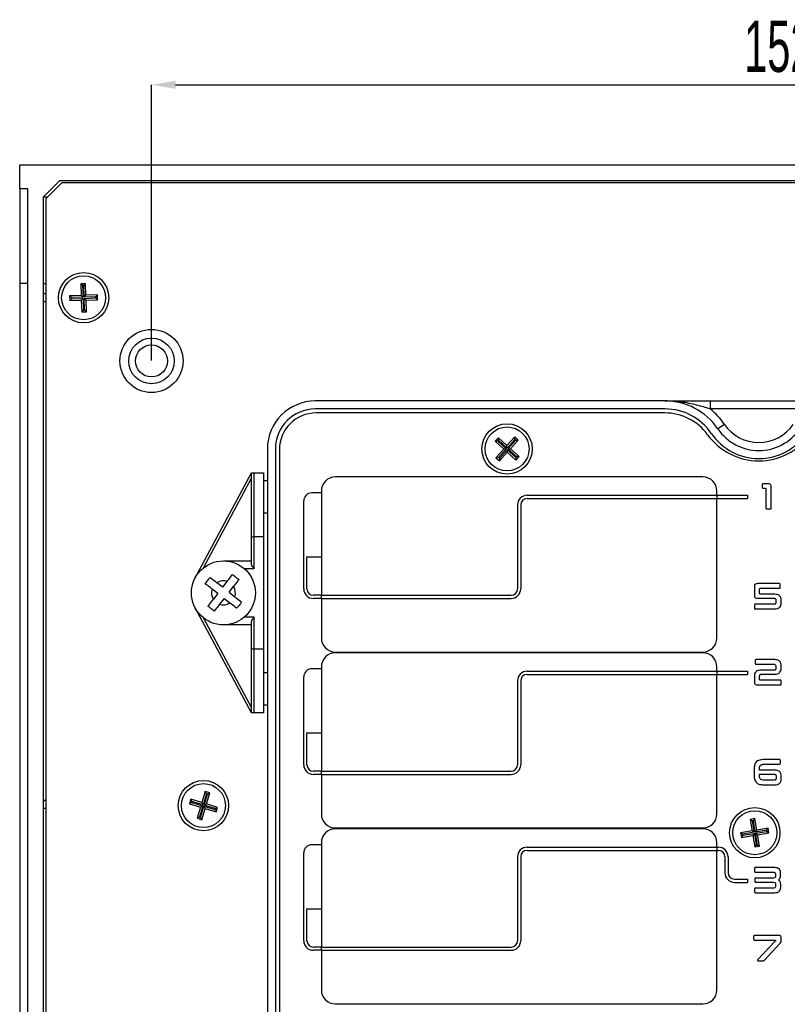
# Model space of a CAD drawing. Header units: millimetres. Extents: x -2 to 680, y -14 to 429.
# Tile 12 of 13: x 461 to 557, y 306 to 429. Entities that reach past the tile are written whole.
import ezdxf

# ---------------------------------------------------------------- set-up
doc = ezdxf.new("R2010")
doc.units = ezdxf.units.MM
doc.header["$PDSIZE"] = -1
doc.styles.add('SLDTEXTSTYLE1', font='TXT', dxfattribs={"width": 0.605})
doc.dimstyles.new('SLDDIMSTYLE4', dxfattribs={"dimtxt": 6.420797, "dimasz": 3, "dimexe": 0, "dimexo": 0.0625, "dimgap": 1.605199, "dimtad": 2, "dimdec": 3, "dimrnd": 1e-09, "dimzin": 12, "dimdsep": 46, "dimtxsty": 'SLDTEXTSTYLE1', "dimsah": 1, "dimcen": 0.09, "dimadec": 0, "dimazin": 3, "dimtfac": 1, "dimtdec": 3, "dimtofl": 0, "dimtmove": 0, "dimatfit": 3, "dimfxl": 1, "dimfrac": 2, "dimtolj": 1, "dimtzin": 12, "dimarcsym": 0})

# ---------------------------------------------------------------- blocks, each defined once
blk = doc.blocks.new('*D57')
at = {"color": 0, "linetype": 'Continuous', "lineweight": -2, "transparency": 16777216}
for p, q in [((477.18, 386.21), (477.18, 420.68)), ((480.18, 420.68), (626.18, 420.68)), ((629.18, 386.21), (629.18, 420.68))]:
    blk.add_line(p, q, dxfattribs=at)
at = {"color": 0, "linetype": 'Continuous', "transparency": 16777216}
for points in [[(480.18, 421.18), (480.18, 420.18), (477.18, 420.68)], [(626.18, 421.18), (626.18, 420.18), (629.18, 420.68)]]:
    blk.add_solid(points, dxfattribs=at)
at = {"layer": 'Defpoints', "color": 0, "linetype": 'Continuous', "transparency": 16777216}
for p in [(629.18, 420.68), (477.18, 386.15), (629.18, 386.15)]:
    blk.add_point(p, dxfattribs=at)
at = {"color": 0, "linetype": 'Continuous', "lineweight": 18, "transparency": 16777216, "insert": (555.68, 428.71), "char_height": 6.421, "attachment_point": 2, "style": 'SLDTEXTSTYLE1'}
blk.add_mtext('\\A1;152', dxfattribs=at)

msp = doc.modelspace()

# ---------------------------------------------------------------- linework, layer by layer
at = {"color": 7, "linetype": 'Continuous', "lineweight": 25}
for p, q in [((460.6783, 407.6815), (460.6783, 410.6815)), ((460.6783, 410.6815), (645.6783, 410.6815)), ((461.6783, 407.6815), (460.6783, 407.6815)), ((460.6783, 407.6815), (460.6783, 395.8154)), ((461.6783, 253.6815), (461.6783, 407.6815)), ((465.6783, 408.6607), (463.6783, 406.6607)), ((465.9783, 408.4476), (463.9783, 406.4476)), ((640.6783, 408.6607), (465.6783, 408.6607)), ((465.9783, 408.4476), (640.3783, 408.4476)), ((463.6783, 254.7023), (463.6783, 406.6607)), ((463.6783, 406.6607), (464.1914, 406.6607)), ((463.9783, 255.1476), (463.9783, 406.4476)), ((461.6783, 395.8154), (460.6783, 395.8154)), ((460.6783, 395.8154), (460.6783, 265.5476)), ((463.6783, 395.8154), (463.9783, 395.8154)), ((468.9173, 395.8069), (468.3176, 395.7861)), ((468.3176, 395.7861), (468.368, 394.337)), ((468.5532, 395.5664), (468.3176, 395.7861)), ((468.6976, 395.5714), (468.5532, 395.5664)), ((468.5532, 395.5664), (468.6036, 394.1173)), ((468.6976, 395.5714), (468.9173, 395.8069)), ((468.7479, 394.1223), (468.6976, 395.5714)), ((468.9677, 394.3578), (468.9173, 395.8069)), ((463.9783, 394.5476), (463.6783, 394.5476)), ((468.368, 394.337), (466.9189, 394.2866)), ((466.9189, 394.2866), (466.9397, 393.687)), ((467.1544, 394.0669), (466.9189, 394.2866)), ((468.6036, 394.1173), (467.1544, 394.0669)), ((467.1544, 394.0669), (467.1594, 393.9225)), ((468.6036, 394.1173), (468.368, 394.337)), ((468.7479, 394.1223), (468.9677, 394.3578)), ((470.1971, 394.1726), (468.7479, 394.1223)), ((468.753, 393.9779), (470.2021, 394.0282)), ((470.4168, 394.4082), (468.9677, 394.3578)), ((470.1971, 394.1726), (470.4168, 394.4082)), ((470.2021, 394.0282), (470.1971, 394.1726)), ((470.2021, 394.0282), (470.4376, 393.8085)), ((470.4376, 393.8085), (470.4168, 394.4082)), ((463.9783, 393.5476), (463.6783, 393.5476)), ((467.1594, 393.9225), (466.9397, 393.687)), ((466.9397, 393.687), (468.3889, 393.7373)), ((467.1594, 393.9225), (468.6086, 393.9729)), ((468.6086, 393.9729), (468.3889, 393.7373)), ((468.3889, 393.7373), (468.4392, 392.2882)), ((468.6086, 393.9729), (468.6589, 392.5237)), ((468.8033, 392.5288), (468.753, 393.9779)), ((468.753, 393.9779), (468.9885, 393.7582)), ((468.9885, 393.7582), (470.4376, 393.8085)), ((469.0389, 392.309), (468.9885, 393.7582)), ((468.6589, 392.5237), (468.4392, 392.2882)), ((468.4392, 392.2882), (469.0389, 392.309)), ((468.6589, 392.5237), (468.8033, 392.5288)), ((468.8033, 392.5288), (469.0389, 392.309)), ((541.4463, 381.1476), (497.6783, 381.1476)), ((547.1031, 381.1476), (547.1031, 380.1476)), ((547.1031, 381.1476), (559.2534, 381.1476)), ((541.4463, 380.1476), (497.6783, 380.1476)), ((541.4283, 379.6476), (497.7783, 379.6476)), ((559.2534, 380.1476), (547.1031, 380.1476)), ((548.882, 378.218), (548.0558, 377.6546)), ((520.5809, 376.5433), (520.1786, 376.0981)), ((520.5003, 376.1144), (520.1786, 376.0981)), ((520.1786, 376.0981), (521.2545, 375.1261)), ((520.5972, 376.2217), (520.5003, 376.1144)), ((520.5003, 376.1144), (521.5762, 375.1424)), ((521.6568, 375.5713), (520.5809, 376.5433)), ((520.5972, 376.2217), (520.5809, 376.5433)), ((521.6731, 375.2496), (520.5972, 376.2217)), ((522.6288, 376.6472), (521.6568, 375.5713)), ((521.6731, 375.2496), (521.6568, 375.5713)), ((522.6451, 376.3255), (521.6731, 375.2496)), ((521.7803, 375.1527), (522.7524, 376.2287)), ((522.102, 375.1691), (523.074, 376.245)), ((523.074, 376.245), (522.6288, 376.6472)), ((522.6451, 376.3255), (522.6288, 376.6472)), ((522.7524, 376.2287), (522.6451, 376.3255)), ((522.7524, 376.2287), (523.074, 376.245)), ((491.6783, 375.1476), (491.6783, 263.1476)), ((492.6783, 375.1476), (492.6783, 263.1476)), ((493.1783, 375.0476), (493.1783, 263.2476)), ((521.2545, 375.1261), (520.2825, 374.0502)), ((521.5762, 375.1424), (520.6042, 374.0665)), ((520.7114, 373.9696), (521.6834, 375.0455)), ((520.7277, 373.6479), (521.6997, 374.7238)), ((521.5762, 375.1424), (521.2545, 375.1261)), ((521.6834, 375.0455), (521.6997, 374.7238)), ((521.6834, 375.0455), (522.7594, 374.0735)), ((521.6997, 374.7238), (522.7757, 373.7518)), ((521.7803, 375.1527), (522.102, 375.1691)), ((522.8562, 374.1807), (521.7803, 375.1527)), ((523.1779, 374.197), (522.102, 375.1691)), ((520.6042, 374.0665), (520.2825, 374.0502)), ((520.2825, 374.0502), (520.7277, 373.6479)), ((520.6042, 374.0665), (520.7114, 373.9696)), ((520.7114, 373.9696), (520.7277, 373.6479)), ((522.7594, 374.0735), (522.8562, 374.1807)), ((522.7594, 374.0735), (522.7757, 373.7518)), ((522.7757, 373.7518), (523.1779, 374.197)), ((522.8562, 374.1807), (523.1779, 374.197)), ((482.6526, 359.0369), (489.6783, 372.1476)), ((489.6783, 364.0233), (489.6783, 372.1476)), ((489.6783, 372.1476), (489.9783, 372.1476)), ((489.9783, 372.1476), (489.9783, 364.1476)), ((489.9783, 372.1476), (491.1783, 372.1476)), ((491.1783, 372.1476), (491.1783, 364.1476)), ((489.6783, 371.5124), (483.6349, 360.2348)), ((491.6783, 371.1476), (491.1783, 371.1476)), ((546.1802, 371.6476), (500.1802, 371.6476)), ((553.619, 370.7038), (553.6195, 370.3185)), ((554.3187, 370.7985), (553.7226, 370.7991)), ((498.4302, 369.6476), (497.2302, 369.6476)), ((498.4302, 369.8976), (498.4302, 356.8476)), ((547.9302, 369.3476), (547.9302, 369.8976)), ((553.7221, 370.2226), (553.9781, 370.2233)), ((554.0716, 370.1273), (554.0723, 367.75)), ((554.7311, 367.7494), (554.7311, 370.4311)), ((496.2302, 357.6476), (496.2302, 368.6476)), ((522.9802, 368.1476), (522.9802, 357.6476)), ((523.3802, 368.1476), (523.3802, 357.6476)), ((524.1802, 369.3476), (547.9302, 369.3476)), ((524.1802, 368.9476), (547.9302, 368.9476)), ((547.9302, 369.3476), (547.9302, 368.9476)), ((547.9302, 369.3476), (551.7802, 369.3476)), ((547.9302, 351.4976), (547.9302, 368.9476)), ((547.9302, 368.9476), (551.7802, 368.9476)), ((551.7802, 369.3476), (551.7802, 368.9476)), ((491.1783, 367.1476), (491.6783, 367.1476)), ((554.1708, 367.6495), (554.6325, 367.6502)), ((489.6783, 360.8617), (489.6783, 364.0233)), ((489.9783, 364.1476), (489.9783, 360.1476)), ((491.1783, 364.1476), (489.9783, 364.1476)), ((491.1783, 364.1476), (491.1783, 350.1476)), ((486.1783, 361.1476), (489.6783, 361.1476)), ((496.6302, 357.6476), (496.6302, 361.6476)), ((496.6302, 361.6476), (498.4302, 361.6476)), ((489.9783, 360.1476), (488.824, 360.1476)), ((486.0916, 357.8493), (485.3709, 358.4117)), ((486.0916, 357.8493), (486.654, 358.5701)), ((555.7622, 358.2985), (553.0337, 358.2991)), ((485.4765, 357.0609), (484.7557, 357.6233)), ((485.4765, 357.0609), (484.9141, 356.3402)), ((486.88, 357.2342), (487.4424, 357.955)), ((486.88, 357.2342), (487.6008, 356.6718)), ((552.619, 357.9308), (552.6197, 356.8425)), ((553.2785, 357.0722), (553.2785, 357.622)), ((553.3667, 357.7226), (555.7625, 357.7233)), ((555.8601, 357.8179), (555.8604, 358.2039)), ((486.2649, 356.4458), (485.7025, 355.725)), ((486.2649, 356.4458), (486.9857, 355.8834)), ((498.4302, 356.8476), (497.4302, 356.8476)), ((498.4302, 356.4476), (497.4302, 356.4476)), ((498.4302, 356.8476), (522.1802, 356.8476)), ((498.4302, 356.4476), (498.4302, 356.8476)), ((498.4302, 356.4476), (498.4302, 351.4976)), ((498.4302, 356.4476), (522.1802, 356.4476)), ((553.0334, 356.4776), (555.0863, 356.4782)), ((555.1973, 356.9704), (553.3674, 356.9711)), ((555.3167, 356.2195), (555.3173, 355.989)), ((555.9755, 355.8641), (555.9762, 356.2198)), ((489.6783, 342.1476), (482.6526, 355.2582)), ((552.6236, 355.6307), (552.6241, 355.2454)), ((552.726, 355.1502), (555.1885, 355.1502)), ((555.0813, 355.726), (552.7265, 355.726)), ((483.6349, 354.0603), (489.6783, 342.7827)), ((488.824, 354.1476), (489.9783, 354.1476)), ((489.6783, 350.2718), (489.6783, 353.4334)), ((489.9783, 354.1476), (489.9783, 350.1476)), ((489.6783, 353.1476), (486.1783, 353.1476)), ((489.6783, 342.1476), (489.6783, 350.2718)), ((489.9783, 350.1476), (489.9783, 342.1476)), ((489.9783, 350.1476), (491.1783, 350.1476)), ((491.1783, 350.1476), (491.1783, 342.1476)), ((500.1802, 349.7476), (546.1802, 349.7476)), ((546.1802, 349.6476), (500.1802, 349.6476)), ((552.7351, 348.7038), (552.7354, 348.3185)), ((555.1883, 348.7985), (552.8334, 348.7991)), ((498.4302, 347.6476), (497.2302, 347.6476)), ((498.4302, 347.8976), (498.4302, 334.8476)), ((524.1802, 347.3476), (547.9302, 347.3476)), ((547.9302, 347.3476), (547.9302, 347.8976)), ((547.9302, 347.3476), (547.9302, 346.9476)), ((547.9302, 347.3476), (551.7802, 347.3476)), ((551.7802, 347.3476), (551.7802, 346.9476)), ((552.833, 348.2226), (555.0819, 348.2233)), ((555.0858, 347.4704), (553.3985, 347.4711)), ((555.3167, 347.9483), (555.3173, 347.7411)), ((555.9755, 347.7408), (555.9762, 348.0786)), ((491.6783, 347.1476), (491.1783, 347.1476)), ((496.2302, 335.6476), (496.2302, 346.6476)), ((522.9802, 346.1476), (522.9802, 335.6476)), ((523.3802, 346.1476), (523.3802, 335.6476)), ((524.1802, 346.9476), (547.9302, 346.9476)), ((547.9302, 329.4976), (547.9302, 346.9476)), ((547.9302, 346.9476), (551.7802, 346.9476)), ((552.619, 346.7149), (552.6197, 346.0182)), ((553.2785, 346.3226), (553.2785, 346.7151)), ((555.8692, 346.226), (553.3674, 346.226)), ((553.5094, 346.9776), (555.1974, 346.9782)), ((555.9716, 345.7448), (555.9717, 346.1308)), ((553.0334, 345.6502), (555.8693, 345.6502)), ((491.1783, 343.1476), (491.6783, 343.1476)), ((489.9783, 342.1476), (489.6783, 342.1476)), ((491.1783, 342.1476), (489.9783, 342.1476)), ((496.6302, 335.6476), (496.6302, 339.6476)), ((496.6302, 339.6476), (498.4302, 339.6476)), ((555.7771, 336.2985), (553.856, 336.2991)), ((555.8756, 335.8179), (555.8759, 336.2039)), ((552.5983, 335.091), (552.5989, 334.3164)), ((553.2578, 334.9711), (553.2578, 335.0627)), ((555.211, 334.9704), (553.2578, 334.9711)), ((553.8557, 335.7226), (555.7773, 335.7233)), ((498.4302, 334.8476), (497.4302, 334.8476)), ((498.4302, 334.4476), (497.4302, 334.4476)), ((498.4302, 334.8476), (522.1802, 334.8476)), ((498.4302, 334.4476), (498.4302, 334.8476)), ((498.4302, 334.4476), (498.4302, 329.4976)), ((498.4302, 334.4476), (522.1802, 334.4476)), ((553.2578, 334.3206), (553.2578, 334.4782)), ((553.2578, 334.4782), (555.0752, 334.4782)), ((555.0702, 333.726), (553.856, 333.726)), ((555.3374, 334.2201), (555.3381, 333.9884)), ((555.9963, 333.9004), (555.9969, 334.2202)), ((553.8557, 333.1502), (555.1795, 333.1502)), ((482.0898, 331.3408), (481.9163, 330.7664)), ((483.4778, 330.9215), (482.0898, 331.3408)), ((482.2419, 331.0569), (482.0898, 331.3408)), ((483.8971, 332.3096), (483.4778, 330.9215)), ((484.0493, 332.0257), (483.63, 330.6376)), ((483.7683, 330.5958), (484.1876, 331.9839)), ((484.4715, 332.1361), (483.8971, 332.3096)), ((484.0493, 332.0257), (483.8971, 332.3096)), ((484.1876, 331.9839), (484.0493, 332.0257)), ((484.0522, 330.748), (484.4715, 332.1361)), ((484.1876, 331.9839), (484.4715, 332.1361)), ((463.6783, 330.6815), (463.682, 331.1815)), ((463.9783, 330.1792), (463.6783, 330.1815)), ((463.9783, 331.1793), (463.682, 331.1815)), ((482.2002, 330.9186), (481.9163, 330.7664)), ((481.9163, 330.7664), (483.3043, 330.3471)), ((482.2419, 331.0569), (482.2002, 330.9186)), ((482.2002, 330.9186), (483.5882, 330.4993)), ((483.63, 330.6376), (482.2419, 331.0569)), ((483.3043, 330.3471), (482.885, 328.9591)), ((483.5882, 330.4993), (483.1689, 329.1112)), ((483.5882, 330.4993), (483.3043, 330.3471)), ((483.3072, 329.0695), (483.7265, 330.4575)), ((483.4594, 328.7856), (483.8787, 330.1736)), ((483.63, 330.6376), (483.4778, 330.9215)), ((483.7265, 330.4575), (483.8787, 330.1736)), ((483.7265, 330.4575), (485.1146, 330.0382)), ((483.7683, 330.5958), (484.0522, 330.748)), ((485.1564, 330.1766), (483.7683, 330.5958)), ((483.8787, 330.1736), (485.2668, 329.7544)), ((485.4402, 330.3287), (484.0522, 330.748)), ((485.1146, 330.0382), (485.1564, 330.1766)), ((485.1146, 330.0382), (485.2668, 329.7544)), ((485.1564, 330.1766), (485.4402, 330.3287)), ((485.2668, 329.7544), (485.4402, 330.3287)), ((483.1689, 329.1112), (482.885, 328.9591)), ((482.885, 328.9591), (483.4594, 328.7856)), ((483.1689, 329.1112), (483.3072, 329.0695)), ((483.3072, 329.0695), (483.4594, 328.7856)), ((552.6896, 328.9231), (552.0976, 328.8254)), ((552.0976, 328.8254), (552.3335, 327.3948)), ((552.3593, 328.6378), (552.0976, 328.8254)), ((552.5019, 328.6613), (552.6896, 328.9231)), ((552.9255, 327.4924), (552.6896, 328.9231)), ((500.1802, 327.7476), (546.1802, 327.7476)), ((546.1802, 327.6476), (500.1802, 327.6476)), ((552.5019, 328.6613), (552.3593, 328.6378)), ((552.3593, 328.6378), (552.5952, 327.2071)), ((552.7378, 327.2306), (552.5019, 328.6613)), ((554.3561, 327.7283), (552.9255, 327.4924)), ((554.1685, 327.4665), (554.3561, 327.7283)), ((554.4538, 327.1363), (554.3561, 327.7283)), ((552.3335, 327.3948), (550.9028, 327.1589)), ((551.1645, 326.9712), (550.9028, 327.1589)), ((550.9028, 327.1589), (551.0004, 326.5669)), ((551.188, 326.8286), (551.0004, 326.5669)), ((551.0004, 326.5669), (552.4311, 326.8028)), ((552.5952, 327.2071), (551.1645, 326.9712)), ((551.1645, 326.9712), (551.188, 326.8286)), ((551.188, 326.8286), (552.6187, 327.0645)), ((552.5952, 327.2071), (552.3335, 327.3948)), ((552.6187, 327.0645), (552.4311, 326.8028)), ((552.4311, 326.8028), (552.6669, 325.3721)), ((552.6187, 327.0645), (552.8546, 325.6338)), ((552.7378, 327.2306), (552.9255, 327.4924)), ((554.1685, 327.4665), (552.7378, 327.2306)), ((552.7613, 327.088), (554.192, 327.3239)), ((552.9972, 325.6574), (552.7613, 327.088)), ((552.7613, 327.088), (553.0231, 326.9004)), ((553.0231, 326.9004), (554.4538, 327.1363)), ((553.259, 325.4697), (553.0231, 326.9004)), ((554.192, 327.3239), (554.1685, 327.4665)), ((554.192, 327.3239), (554.4538, 327.1363)), ((498.4302, 325.6476), (497.2302, 325.6476)), ((498.4302, 325.8976), (498.4302, 312.8476)), ((524.1802, 325.3476), (547.9302, 325.3476)), ((547.9302, 325.3476), (547.9302, 325.8976)), ((547.9302, 325.3476), (547.9302, 324.9476)), ((547.9302, 325.3476), (548.1302, 325.3476)), ((552.8546, 325.6338), (552.6669, 325.3721)), ((552.6669, 325.3721), (553.259, 325.4697)), ((552.8546, 325.6338), (552.9972, 325.6574)), ((552.9972, 325.6574), (553.259, 325.4697)), ((496.2302, 313.6476), (496.2302, 324.6476)), ((522.9802, 324.1476), (522.9802, 313.6476)), ((523.3802, 324.1476), (523.3802, 313.6476)), ((524.1802, 324.9476), (547.9302, 324.9476)), ((547.9302, 307.4976), (547.9302, 324.9476)), ((547.9302, 324.9476), (548.1302, 324.9476)), ((548.9302, 324.1476), (548.9302, 322.1476)), ((549.3302, 324.1476), (549.3302, 322.1476)), ((552.6489, 322.7038), (552.6492, 322.3185)), ((555.0696, 322.7985), (552.7478, 322.7991)), ((552.6716, 321.3764), (552.6716, 321.0725)), ((552.7474, 322.2226), (554.9396, 322.2233)), ((554.89, 321.4704), (552.7747, 321.4711)), ((555.2752, 321.9289), (555.2758, 321.7604)), ((555.912, 321.8374), (555.9125, 322.0689)), ((550.1302, 321.3476), (551.7802, 321.3476)), ((550.1302, 320.9476), (551.7802, 320.9476)), ((551.7802, 321.3476), (551.7802, 320.9476)), ((552.6489, 320.1307), (552.6492, 319.7454)), ((554.9483, 320.226), (552.7478, 320.226)), ((552.7747, 320.9776), (554.8903, 320.9782)), ((555.2797, 320.6825), (555.2802, 320.5121)), ((555.934, 320.4102), (555.9347, 320.6782)), ((552.7474, 319.6502), (555.1503, 319.6502)), ((496.6302, 313.6476), (496.6302, 317.6476)), ((496.6302, 317.6476), (498.4302, 317.6476)), ((552.5328, 314.196), (552.5334, 313.8263)), ((555.7019, 314.2946), (552.6365, 314.2952)), ((555.9891, 313.709), (555.9893, 314.0202)), ((498.4302, 312.8476), (497.4302, 312.8476)), ((498.4302, 312.8476), (522.1802, 312.8476)), ((498.4302, 312.4476), (498.4302, 312.8476)), ((552.6359, 313.7265), (555.2362, 313.7272)), ((555.2401, 313.5968), (553.0354, 311.2714)), ((553.905, 311.2351), (555.8145, 313.2918)), ((555.2765, 313.6954), (555.2766, 313.6735)), ((498.4302, 312.4476), (497.4302, 312.4476)), ((498.4302, 312.4476), (498.4302, 307.4976)), ((498.4302, 312.4476), (522.1802, 312.4476)), ((553.0846, 311.1495), (553.7123, 311.1502)), ((500.1802, 305.7476), (546.1802, 305.7476))]:
    msp.add_line(p, q, dxfattribs=at)
for centre, radius in [((468.6783, 394.0476), 3.15), ((468.6783, 394.0476), 2.75), ((477.1783, 386.1476), 3.95), ((477.1783, 386.1476), 2.85), ((477.1783, 386.1476), 2), ((521.6783, 375.1476), 3.15), ((521.6783, 375.1476), 2.75), ((486.1783, 357.1476), 4), ((483.6783, 330.5476), 3.15), ((483.6783, 330.5476), 2.75), ((552.6783, 327.1476), 3.15), ((552.6783, 327.1476), 2.75)]:
    msp.add_circle(centre, radius, dxfattribs=at)
for centre, radius, start, end in [((497.6783, 375.1476), 6, 90, 180), ((541.4463, 373.1476), 8, 34.289891, 90), ((497.6783, 375.1476), 5, 90, 180), ((497.7783, 375.0476), 4.6, 90, 180), ((541.4283, 373.0476), 6.6, 35.898806, 90), ((541.4463, 373.1476), 7, 34.289891, 90), ((541.4463, 373.1476), 9, 34.289891, 51.057559), ((553.1783, 381.1476), 5.2, 214.289891, 325.710109), ((553.1783, 381.5528), 7.9052, 215.898806, 324.101194), ((553.1783, 381.1476), 7.2, 214.289891, 325.710109), ((553.1783, 381.1476), 6.2, 214.289891, 325.710109), ((500.1802, 369.8976), 1.75, 90, 180), ((546.1802, 369.8976), 1.75, 0, 90), ((497.2302, 368.6476), 1, 90, 180), ((524.1802, 368.1476), 1.2, 90, 180), ((524.1802, 368.1476), 0.8, 90, 180), ((486.1783, 357.1476), 1.5, 71.507983, 122.565542), ((486.1783, 357.1476), 1.5, 161.507983, 212.565542), ((486.1783, 357.1476), 1.5, 341.507983, 32.565542), ((497.4302, 357.6476), 1.2, 180, 270), ((497.4302, 357.6476), 0.8, 180, 270), ((522.1802, 357.6476), 1.2, 270, 0), ((522.1802, 357.6476), 0.8, 270, 0), ((486.1783, 357.1476), 1.5, 251.507983, 302.565542), ((500.1802, 351.4976), 1.75, 180, 270), ((546.1802, 351.4976), 1.75, 270, 0), ((500.1802, 347.8976), 1.75, 90, 180), ((546.1802, 347.8976), 1.75, 0, 90), ((497.2302, 346.6476), 1, 90, 180), ((524.1802, 346.1476), 1.2, 90, 180), ((524.1802, 346.1476), 0.8, 90, 180), ((497.4302, 335.6476), 1.2, 180, 270), ((497.4302, 335.6476), 0.8, 180, 270), ((522.1802, 335.6476), 1.2, 270, 0), ((522.1802, 335.6476), 0.8, 270, 0), ((500.1802, 329.4976), 1.75, 180, 270), ((546.1802, 329.4976), 1.75, 270, 0), ((500.1802, 325.8976), 1.75, 90, 180), ((546.1802, 325.8976), 1.75, 0, 90), ((497.2302, 324.6476), 1, 90, 180), ((524.1802, 324.1476), 1.2, 90, 180), ((548.1302, 324.1476), 1.2, 0, 90), ((524.1802, 324.1476), 0.8, 90, 180), ((548.1302, 324.1476), 0.8, 0, 90), ((550.1302, 322.1476), 1.2, 180, 270), ((550.1302, 322.1476), 0.8, 180, 270), ((497.4302, 313.6476), 1.2, 180, 270), ((497.4302, 313.6476), 0.8, 180, 270), ((522.1802, 313.6476), 1.2, 270, 360), ((522.1802, 313.6476), 0.8, 270, 360), ((500.1802, 307.4976), 1.75, 180, 270), ((546.1802, 307.4976), 1.75, 270, 0)]:
    msp.add_arc(centre, radius, start, end, dxfattribs=at)
for centre, start_param, end_param in [((489.9783, 364.0233), 1.57079633, 3.14159265), ((489.9783, 350.2718), 3.14159265, 4.71238898)]:
    msp.add_ellipse(centre, major_axis=(0.3, 0), ratio=0.41421356, start_param=start_param, end_param=end_param, dxfattribs=at)
for points, knots in [([(547.1031, 380.1476), (546.5361, 380.3152), (545.3245, 380.6734), (543.4505, 381.0499), (542.123, 381.1473), (541.4521, 381.1476), (541.4463, 381.1476)], [0, 0, 0, 0, 0.302917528, 0.647267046, 0.996928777, 1, 1, 1, 1]), ([(541.4463, 381.1476), (541.4512, 381.1476), (542.0502, 381.1476), (543.248, 381.1476), (545.1057, 381.1476), (546.4432, 381.1476), (547.1031, 381.1476)], [0, 0, 0, 0, 0.002765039, 0.336691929, 0.672726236, 1, 1, 1, 1]), ([(553.7226, 370.7991), (553.7076, 370.7985), (553.6776, 370.7971), (553.6391, 370.7751), (553.6217, 370.7391), (553.6199, 370.7156), (553.619, 370.7038)], [0, 0, 0, 0, 0.28038245, 0.55914301, 0.77914115, 1, 1, 1, 1]), ([(554.7311, 370.4311), (554.7285, 370.4915), (554.7234, 370.6115), (554.5748, 370.7892), (554.416, 370.795), (554.3187, 370.7985)], [0, 0, 0, 0, 0.28175368, 0.5599838, 1, 1, 1, 1]), ([(553.6195, 370.3185), (553.6204, 370.3034), (553.6222, 370.2732), (553.6496, 370.2376), (553.6868, 370.2243), (553.7103, 370.2232), (553.7221, 370.2226)], [0, 0, 0, 0, 0.28025549, 0.55885733, 0.77913383, 1, 1, 1, 1]), ([(553.9781, 370.2233), (553.9926, 370.2223), (554.0213, 370.2205), (554.0571, 370.197), (554.071, 370.1612), (554.0714, 370.1386), (554.0716, 370.1273)], [0, 0, 0, 0, 0.28037076, 0.55892029, 0.77913642, 1, 1, 1, 1]), ([(554.0723, 367.75), (554.0725, 367.7347), (554.0731, 367.7042), (554.0983, 367.6669), (554.1351, 367.651), (554.1589, 367.65), (554.1708, 367.6495)], [0, 0, 0, 0, 0.280331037, 0.559239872, 0.778992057, 1, 1, 1, 1]), ([(554.6325, 367.6502), (554.6476, 367.6506), (554.6779, 367.6514), (554.7145, 367.6773), (554.7298, 367.7139), (554.7307, 367.7375), (554.7311, 367.7494)], [0, 0, 0, 0, 0.2801591, 0.55920875, 0.77889545, 1, 1, 1, 1]), ([(489.9783, 360.1476), (489.9772, 360.1494), (489.9197, 360.2545), (489.8159, 360.4466), (489.7013, 360.6894), (489.6849, 360.8123), (489.6783, 360.8617)], [0, 0, 0, 0, 0.00739538, 0.42040309, 0.76720212, 1, 1, 1, 1]), ([(483.8997, 358.2913), (484.0084, 358.4306), (484.2135, 358.6934), (484.4185, 358.9562), (484.5148, 359.0797)], [0, 0, 0, 0, 0.53007162, 1, 1, 1, 1]), ([(484.7557, 357.6233), (484.6785, 357.6835), (484.3847, 357.9128), (484.1055, 358.1306), (483.8997, 358.2913)], [0, 0, 0, 0, 0.26258356, 1, 1, 1, 1]), ([(484.5148, 359.0797), (484.5225, 359.0737), (484.7326, 358.9097), (485.0239, 358.6824), (485.3083, 358.4605), (485.3709, 358.4117)], [0, 0, 0, 0, 0.02859125, 0.78641512, 1, 1, 1, 1]), ([(486.654, 358.5701), (486.7142, 358.6473), (486.9435, 358.9412), (487.1613, 359.2203), (487.3219, 359.4262)], [0, 0, 0, 0, 0.26258356, 1, 1, 1, 1]), ([(487.3219, 359.4262), (487.4613, 359.3174), (487.7241, 359.1124), (487.9869, 358.9073), (488.1104, 358.811)], [0, 0, 0, 0, 0.53007162, 1, 1, 1, 1]), ([(488.1104, 358.811), (488.1044, 358.8034), (487.9404, 358.5932), (487.7131, 358.3019), (487.4912, 358.0175), (487.4424, 357.955)], [0, 0, 0, 0, 0.02859125, 0.78641512, 1, 1, 1, 1]), ([(553.0337, 358.2991), (552.9739, 358.2969), (552.8551, 358.2925), (552.6957, 358.2163), (552.6244, 358.072), (552.6208, 357.9779), (552.619, 357.9308)], [0, 0, 0, 0, 0.2812293, 0.55903424, 0.77897821, 1, 1, 1, 1]), ([(555.8604, 358.2039), (555.8596, 358.2186), (555.8579, 358.2479), (555.833, 358.2838), (555.7967, 358.2974), (555.7737, 358.2981), (555.7622, 358.2985)], [0, 0, 0, 0, 0.2803256, 0.55882526, 0.77902687, 1, 1, 1, 1]), ([(553.2785, 357.622), (553.2789, 357.6363), (553.2796, 357.665), (553.2987, 357.7028), (553.3329, 357.7204), (553.3554, 357.7219), (553.3667, 357.7226)], [0, 0, 0, 0, 0.28034923, 0.5592347, 0.77913119, 1, 1, 1, 1]), ([(553.3674, 356.9711), (553.3527, 356.9717), (553.3233, 356.9729), (553.2812, 357.0103), (553.2795, 357.0488), (553.2785, 357.0722)], [0, 0, 0, 0, 0.28114153, 0.5610688, 1, 1, 1, 1]), ([(555.7625, 357.7233), (555.7772, 357.7237), (555.8065, 357.7246), (555.8433, 357.7478), (555.8585, 357.7835), (555.8595, 357.8065), (555.8601, 357.8179)], [0, 0, 0, 0, 0.280366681, 0.558977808, 0.779069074, 1, 1, 1, 1]), ([(484.2462, 355.4841), (484.2521, 355.4918), (484.4161, 355.7019), (484.6434, 355.9932), (484.8653, 356.2776), (484.9141, 356.3402)], [0, 0, 0, 0, 0.02859125, 0.78641512, 1, 1, 1, 1]), ([(487.8417, 355.2155), (487.8341, 355.2214), (487.6239, 355.3854), (487.3326, 355.6127), (487.0482, 355.8346), (486.9857, 355.8834)], [0, 0, 0, 0, 0.02859125, 0.78641512, 1, 1, 1, 1]), ([(487.6008, 356.6718), (487.678, 356.6116), (487.9719, 356.3823), (488.251, 356.1645), (488.4569, 356.0039)], [0, 0, 0, 0, 0.26258356, 1, 1, 1, 1]), ([(488.4569, 356.0039), (488.3481, 355.8646), (488.1431, 355.6017), (487.938, 355.3389), (487.8417, 355.2155)], [0, 0, 0, 0, 0.53007162, 1, 1, 1, 1]), ([(552.6197, 356.8425), (552.6218, 356.7819), (552.6259, 356.6615), (552.7776, 356.4858), (552.9362, 356.4807), (553.0334, 356.4776)], [0, 0, 0, 0, 0.28170926, 0.55967138, 1, 1, 1, 1]), ([(555.3173, 355.989), (555.3152, 355.9513), (555.3111, 355.8762), (555.2601, 355.7776), (555.1703, 355.7312), (555.111, 355.7277), (555.0813, 355.726)], [0, 0, 0, 0, 0.2807484, 0.55940832, 0.77904139, 1, 1, 1, 1]), ([(555.0863, 356.4782), (555.1238, 356.4755), (555.1984, 356.4701), (555.2836, 356.3992), (555.3143, 356.3069), (555.3159, 356.2487), (555.3167, 356.2195)], [0, 0, 0, 0, 0.280525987, 0.558081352, 0.778799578, 1, 1, 1, 1]), ([(555.1885, 355.1502), (555.3017, 355.1567), (555.5272, 355.1697), (555.8127, 355.3349), (555.9576, 355.5977), (555.9695, 355.7752), (555.9755, 355.8641)], [0, 0, 0, 0, 0.2809579, 0.55947169, 0.7793535, 1, 1, 1, 1]), ([(555.9762, 356.2198), (555.9683, 356.3359), (555.9528, 356.5671), (555.7488, 356.8405), (555.4688, 356.9562), (555.288, 356.9657), (555.1973, 356.9704)], [0, 0, 0, 0, 0.28058254, 0.5587273, 0.7789124, 1, 1, 1, 1]), ([(485.0346, 354.869), (484.8952, 354.9777), (484.6324, 355.1828), (484.3696, 355.3878), (484.2462, 355.4841)], [0, 0, 0, 0, 0.53007162, 1, 1, 1, 1]), ([(485.7025, 355.725), (485.6423, 355.6478), (485.413, 355.354), (485.1952, 355.0748), (485.0346, 354.869)], [0, 0, 0, 0, 0.26258356, 1, 1, 1, 1]), ([(552.7265, 355.726), (552.7116, 355.7253), (552.6817, 355.7239), (552.6435, 355.7017), (552.6262, 355.6659), (552.6245, 355.6424), (552.6236, 355.6307)], [0, 0, 0, 0, 0.28034814, 0.55913127, 0.77913085, 1, 1, 1, 1]), ([(552.6241, 355.2454), (552.625, 355.2303), (552.6266, 355.2002), (552.6543, 355.1654), (552.6908, 355.151), (552.7143, 355.1505), (552.726, 355.1502)], [0, 0, 0, 0, 0.28015286, 0.55929736, 0.77888304, 1, 1, 1, 1]), ([(489.6783, 353.4334), (489.6849, 353.4828), (489.7013, 353.6058), (489.8159, 353.8485), (489.9197, 354.0406), (489.9772, 354.1457), (489.9783, 354.1476)], [0, 0, 0, 0, 0.23279788, 0.57959691, 0.99260462, 1, 1, 1, 1]), ([(552.8334, 348.7991), (552.8186, 348.7985), (552.7893, 348.7971), (552.7521, 348.7743), (552.7367, 348.7384), (552.7357, 348.7153), (552.7351, 348.7038)], [0, 0, 0, 0, 0.28040448, 0.55895464, 0.77910343, 1, 1, 1, 1]), ([(555.9762, 348.0786), (555.9666, 348.1928), (555.9477, 348.4206), (555.7333, 348.6803), (555.4552, 348.7837), (555.2773, 348.7935), (555.1883, 348.7985)], [0, 0, 0, 0, 0.2801527, 0.55846685, 0.7788497, 1, 1, 1, 1]), ([(553.3985, 347.4711), (553.2824, 347.4634), (553.0514, 347.4483), (552.7639, 347.2653), (552.6353, 346.9874), (552.6245, 346.8059), (552.619, 346.7149)], [0, 0, 0, 0, 0.28086957, 0.55912323, 0.77903886, 1, 1, 1, 1]), ([(552.7354, 348.3185), (552.7359, 348.3037), (552.7369, 348.2741), (552.7621, 348.238), (552.7984, 348.2243), (552.8215, 348.2232), (552.833, 348.2226)], [0, 0, 0, 0, 0.28036202, 0.55880026, 0.77910827, 1, 1, 1, 1]), ([(555.0819, 348.2233), (555.121, 348.2204), (555.199, 348.2145), (555.3073, 348.112), (555.3131, 348.0105), (555.3167, 347.9483)], [0, 0, 0, 0, 0.28153583, 0.56019043, 1, 1, 1, 1]), ([(555.3173, 347.7411), (555.3159, 347.703), (555.313, 347.6271), (555.2649, 347.5263), (555.1757, 347.4763), (555.1158, 347.4724), (555.0858, 347.4704)], [0, 0, 0, 0, 0.280932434, 0.559491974, 0.779376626, 1, 1, 1, 1]), ([(555.1974, 346.9782), (555.314, 346.9855), (555.5461, 347.0001), (555.8331, 347.1873), (555.9595, 347.4673), (555.9702, 347.6495), (555.9755, 347.7408)], [0, 0, 0, 0, 0.2807884, 0.55897852, 0.77897051, 1, 1, 1, 1]), ([(552.6197, 346.0182), (552.6219, 345.9575), (552.6264, 345.837), (552.7764, 345.659), (552.9358, 345.6535), (553.0334, 345.6502)], [0, 0, 0, 0, 0.28165636, 0.55988389, 1, 1, 1, 1]), ([(553.2785, 346.7151), (553.2797, 346.7527), (553.2821, 346.8275), (553.3326, 346.9253), (553.4208, 346.973), (553.4798, 346.9761), (553.5094, 346.9776)], [0, 0, 0, 0, 0.2809042, 0.55941519, 0.77923517, 1, 1, 1, 1]), ([(553.3674, 346.226), (553.3531, 346.2267), (553.3246, 346.228), (553.2912, 346.2541), (553.2794, 346.2894), (553.2788, 346.3115), (553.2785, 346.3226)], [0, 0, 0, 0, 0.28027542, 0.55870175, 0.779138, 1, 1, 1, 1]), ([(555.9717, 346.1308), (555.9705, 346.1457), (555.968, 346.1755), (555.9415, 346.2114), (555.9042, 346.224), (555.8808, 346.2253), (555.8692, 346.226)], [0, 0, 0, 0, 0.28036086, 0.55839661, 0.77938756, 1, 1, 1, 1]), ([(555.8693, 345.6502), (555.8843, 345.6506), (555.9141, 345.6516), (555.9519, 345.6741), (555.969, 345.7098), (555.9707, 345.7331), (555.9716, 345.7448)], [0, 0, 0, 0, 0.28030524, 0.55927333, 0.77908821, 1, 1, 1, 1]), ([(553.856, 336.2991), (553.6657, 336.2952), (553.288, 336.2876), (552.7854, 336.0162), (552.6121, 335.5372), (552.6029, 335.2401), (552.5983, 335.091)], [0, 0, 0, 0, 0.28148614, 0.55865526, 0.77862424, 1, 1, 1, 1]), ([(555.8759, 336.2039), (555.8751, 336.2186), (555.8735, 336.2481), (555.8483, 336.2841), (555.8117, 336.2973), (555.7886, 336.2981), (555.7771, 336.2985)], [0, 0, 0, 0, 0.28033734, 0.55866261, 0.77914642, 1, 1, 1, 1]), ([(553.2578, 335.0627), (553.2585, 335.1604), (553.2599, 335.3542), (553.3728, 335.6302), (553.6255, 335.7188), (553.7788, 335.7213), (553.8557, 335.7226)], [0, 0, 0, 0, 0.28178924, 0.55892304, 0.7785643, 1, 1, 1, 1]), ([(555.9969, 334.2202), (555.9912, 334.3379), (555.9797, 334.5719), (555.7768, 334.8564), (555.4858, 334.9585), (555.3027, 334.9664), (555.211, 334.9704)], [0, 0, 0, 0, 0.28063964, 0.55833574, 0.77870156, 1, 1, 1, 1]), ([(555.7773, 335.7233), (555.792, 335.7237), (555.8214, 335.7247), (555.8588, 335.7474), (555.874, 335.7834), (555.8751, 335.8064), (555.8756, 335.8179)], [0, 0, 0, 0, 0.28036721, 0.5589257, 0.77912152, 1, 1, 1, 1]), ([(552.5989, 334.3164), (552.604, 334.1281), (552.614, 333.7546), (552.9446, 333.2988), (553.4176, 333.163), (553.7094, 333.1544), (553.8557, 333.1502)], [0, 0, 0, 0, 0.28116237, 0.55770116, 0.77838467, 1, 1, 1, 1]), ([(553.856, 333.726), (553.7628, 333.726), (553.5782, 333.7259), (553.3284, 333.861), (553.2615, 334.1024), (553.259, 334.2478), (553.2578, 334.3206)], [0, 0, 0, 0, 0.28183243, 0.55783301, 0.77827745, 1, 1, 1, 1]), ([(555.3381, 333.9884), (555.3371, 333.9475), (555.3353, 333.866), (555.2661, 333.7665), (555.1658, 333.7289), (555.1021, 333.727), (555.0702, 333.726)], [0, 0, 0, 0, 0.28077726, 0.55835034, 0.77881886, 1, 1, 1, 1]), ([(555.0752, 334.4782), (555.1152, 334.4767), (555.1946, 334.4738), (555.2965, 334.4128), (555.3351, 334.3139), (555.3366, 334.2515), (555.3374, 334.2201)], [0, 0, 0, 0, 0.28114212, 0.55846167, 0.77862919, 1, 1, 1, 1]), ([(555.1795, 333.1502), (555.2988, 333.1554), (555.536, 333.1658), (555.8422, 333.3356), (555.9832, 333.6198), (555.9919, 333.8068), (555.9963, 333.9004)], [0, 0, 0, 0, 0.28122403, 0.55918506, 0.77912381, 1, 1, 1, 1]), ([(552.7478, 322.7991), (552.733, 322.7984), (552.7036, 322.797), (552.6659, 322.7747), (552.6505, 322.7385), (552.6494, 322.7154), (552.6489, 322.7038)], [0, 0, 0, 0, 0.28039072, 0.55890399, 0.77915301, 1, 1, 1, 1]), ([(555.9125, 322.0689), (555.9095, 322.1493), (555.9034, 322.3098), (555.8153, 322.5406), (555.5431, 322.7806), (555.2649, 322.7911), (555.0696, 322.7985)], [0, 0, 0, 0, 0.1877116, 0.37472112, 0.56112013, 1, 1, 1, 1]), ([(552.6492, 322.3185), (552.6497, 322.3036), (552.6507, 322.274), (552.6761, 322.2378), (552.7127, 322.2245), (552.7359, 322.2232), (552.7474, 322.2226)], [0, 0, 0, 0, 0.28037441, 0.5586298, 0.77922593, 1, 1, 1, 1]), ([(552.7747, 321.4711), (552.7597, 321.4703), (552.7299, 321.4688), (552.6913, 321.4475), (552.6737, 321.4116), (552.6723, 321.3881), (552.6716, 321.3764)], [0, 0, 0, 0, 0.28032686, 0.55918686, 0.77915624, 1, 1, 1, 1]), ([(555.2758, 321.7604), (555.273, 321.7132), (555.2688, 321.6425), (555.2172, 321.5631), (555.1071, 321.4752), (554.9864, 321.4725), (554.89, 321.4704)], [0, 0, 0, 0, 0.25029154, 0.37602067, 0.5014834, 1, 1, 1, 1]), ([(554.9396, 322.2233), (554.9878, 322.2217), (555.0838, 322.2187), (555.2117, 322.1575), (555.2727, 322.0429), (555.2744, 321.967), (555.2752, 321.9289)], [0, 0, 0, 0, 0.28104401, 0.55975574, 0.77922836, 1, 1, 1, 1]), ([(555.6513, 321.2519), (555.6987, 321.2927), (555.7934, 321.3744), (555.8937, 321.5791), (555.9051, 321.7395), (555.912, 321.8374)], [0, 0, 0, 0, 0.28010358, 0.56021369, 1, 1, 1, 1]), ([(552.7478, 320.226), (552.733, 320.2253), (552.7036, 320.2239), (552.6659, 320.2016), (552.6505, 320.1654), (552.6494, 320.1423), (552.6489, 320.1307)], [0, 0, 0, 0, 0.28039071, 0.55890395, 0.77915303, 1, 1, 1, 1]), ([(552.6716, 321.0725), (552.6725, 321.0574), (552.6743, 321.0273), (552.7105, 320.9821), (552.7503, 320.9793), (552.7747, 320.9776)], [0, 0, 0, 0, 0.28131678, 0.56093386, 1, 1, 1, 1]), ([(554.8903, 320.9782), (554.9875, 320.9748), (555.109, 320.9704), (555.2211, 320.8823), (555.2726, 320.8015), (555.2768, 320.7301), (555.2797, 320.6825)], [0, 0, 0, 0, 0.49853658, 0.62408059, 0.74983971, 1, 1, 1, 1]), ([(555.2802, 320.5121), (555.2782, 320.464), (555.2743, 320.3684), (555.1498, 320.2333), (555.0249, 320.2288), (554.9483, 320.226)], [0, 0, 0, 0, 0.28153745, 0.55985298, 1, 1, 1, 1]), ([(555.1503, 319.6502), (555.2683, 319.6553), (555.5027, 319.6656), (555.7992, 319.8474), (555.9233, 320.1335), (555.9304, 320.3178), (555.934, 320.4102)], [0, 0, 0, 0, 0.2812303, 0.55877586, 0.7789327, 1, 1, 1, 1]), ([(555.9347, 320.6782), (555.9243, 320.8082), (555.9059, 321.0402), (555.7291, 321.1872), (555.6513, 321.2519)], [0, 0, 0, 0, 0.56005937, 1, 1, 1, 1]), ([(552.6492, 319.7454), (552.6497, 319.7305), (552.6506, 319.7008), (552.6765, 319.6653), (552.7127, 319.6511), (552.7358, 319.6505), (552.7474, 319.6502)], [0, 0, 0, 0, 0.280279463, 0.55904647, 0.778924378, 1, 1, 1, 1]), ([(552.6365, 314.2952), (552.6212, 314.2943), (552.5907, 314.2926), (552.5521, 314.269), (552.5355, 314.2319), (552.5337, 314.208), (552.5328, 314.196)], [0, 0, 0, 0, 0.28037127, 0.55896188, 0.77921256, 1, 1, 1, 1]), ([(555.9893, 314.0202), (555.9857, 314.0625), (555.9786, 314.147), (555.9027, 314.2454), (555.801, 314.2888), (555.7349, 314.2926), (555.7019, 314.2946)], [0, 0, 0, 0, 0.28006969, 0.55894816, 0.77921695, 1, 1, 1, 1]), ([(552.5334, 313.8263), (552.5344, 313.811), (552.5363, 313.7805), (552.5631, 313.7441), (552.6002, 313.7292), (552.624, 313.7274), (552.6359, 313.7265)], [0, 0, 0, 0, 0.28016971, 0.55902465, 0.77913735, 1, 1, 1, 1]), ([(555.2362, 313.7272), (555.2414, 313.7264), (555.2517, 313.7248), (555.2658, 313.7191), (555.2739, 313.7075), (555.2756, 313.6994), (555.2765, 313.6954)], [0, 0, 0, 0, 0.28008446, 0.55955261, 0.77968188, 1, 1, 1, 1]), ([(555.2766, 313.6735), (555.2737, 313.6573), (555.2684, 313.6283), (555.2488, 313.6065), (555.2401, 313.5968)], [0, 0, 0, 0, 0.557005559, 1, 1, 1, 1]), ([(555.8145, 313.2918), (555.8732, 313.3595), (555.9782, 313.4805), (555.9858, 313.6392), (555.9891, 313.709)], [0, 0, 0, 0, 0.55969935, 1, 1, 1, 1]), ([(553.0354, 311.2714), (553.0276, 311.2595), (553.0119, 311.2359), (553.0139, 311.1984), (553.0273, 311.1735), (553.0492, 311.1547), (553.0705, 311.1516), (553.0846, 311.1495)], [0, 0, 0, 0, 0.25019154, 0.49860315, 0.62421447, 0.74978587, 1, 1, 1, 1]), ([(553.7123, 311.1502), (553.7544, 311.1529), (553.8297, 311.1579), (553.8819, 311.2115), (553.905, 311.2351)], [0, 0, 0, 0, 0.5585258, 1, 1, 1, 1])]:
    msp.add_open_spline(points, degree=3, knots=knots, dxfattribs=at)

# ---------------------------------------------------------------- dimensions: what is measured, and where the dimension line sits
at = {"color": 7, "linetype": 'Continuous', "lineweight": 18}
dim = msp.add_linear_dim(base=(629.1783, 420.6815), p1=(477.1783, 386.1476), p2=(629.1783, 386.1476), dimstyle='SLDDIMSTYLE4', dxfattribs=at)
dim.commit()
dim.dimension.update_dxf_attribs({"geometry": '*D57', "text_midpoint": (555.6785, 420.6815), "dimtype": 160})

doc.saveas('drawing.dxf')
